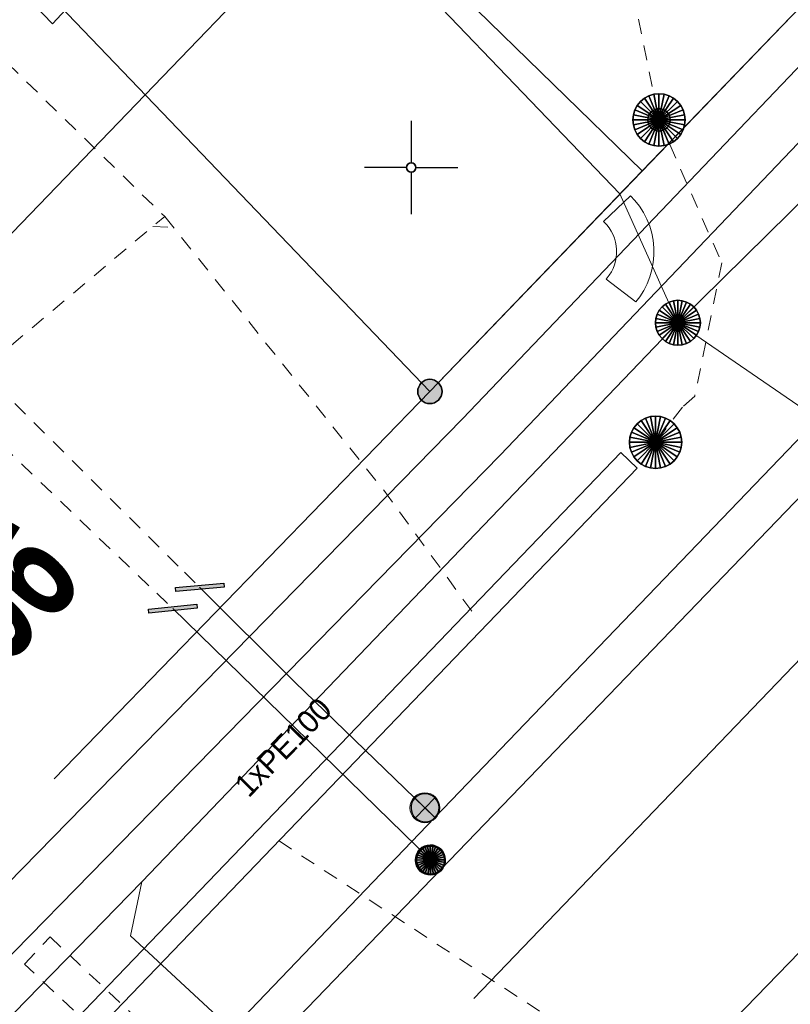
# Model space of a CAD drawing. Header units: metres. Extents: x 2695560 to 2696939, y 1260529 to 1262050.
# Tile 10 of 256: x 2695746 to 2695756, y 1260864 to 1260877. Entities that reach past the tile are written whole.
import ezdxf

# ---------------------------------------------------------------- set-up
doc = ezdxf.new("R2010")
doc.units = ezdxf.units.M
doc.linetypes.add('AUSGEZOGEN', pattern=[0])
doc.linetypes.add('VERDECKT2_S2', pattern=[0.36, 0.2, -0.16])
for name, color, linetype in [('XR$1$AV_Grenzpunkte', 7, 'AUSGEZOGEN'), ('XR$1$AV_Grundstück-Nr.', 7, 'AUSGEZOGEN'), ('XR$1$AV_Koordinatennetzpunkte', 7, 'AUSGEZOGEN'), ('XR$1$AV_Linien (BB)', 7, 'AUSGEZOGEN'), ('XR$1$GA_LK_Absperrarmatur', 32, 'AUSGEZOGEN'), ('XR$1$GA_LK_Rohrleitungsteil', 32, 'AUSGEZOGEN'), ('XR$1$Liegenschaftsgrenzen', 7, 'AUSGEZOGEN'), ('XR$1$PFAV', 255, 'AUSGEZOGEN'), ('XR$1$PFGA', 255, 'AUSGEZOGEN'), ('XR$1$PFWA', 255, 'AUSGEZOGEN'), ('XR$1$RP_Abstandslinie', 7, 'AUSGEZOGEN'), ('XR$1$WA_LK_Absperrarmatur', 171, 'AUSGEZOGEN'), ('XR$1$WA_LK_Rohrleitungsteil', 171, 'AUSGEZOGEN')]:
    doc.layers.add(name, color=color, linetype=linetype)
for name, color, linetype, lineweight in [('XR$2$ABW-Linie-R-ungenau', 4, 'VERDECKT2_S2', 18), ('XR$2$ABW-LinieFlaeche-R-genau', 4, 'AUSGEZOGEN', 18), ('XR$2$ABW-Punkt', 6, 'AUSGEZOGEN', 18), ('XR$2$ELE-Flaeche-oberirdisch', 1, 'AUSGEZOGEN', 18), ('XR$2$ELE-LinieFlaeche-genau', 1, 'AUSGEZOGEN', 18), ('XR$2$ELE-LinieFlaeche-ungenau', 1, 'VERDECKT2_S2', 18), ('XR$2$GAS-Linie-genau', 12, 'AUSGEZOGEN', 18), ('XR$2$GAS-Linie-ungenau', 12, 'VERDECKT2_S2', 18), ('XR$2$GAS-Punkt', 12, 'AUSGEZOGEN', 18), ('XR$2$KOM-Linie-U-genau', 91, 'AUSGEZOGEN', 18), ('XR$2$KOM-Punkt-U', 91, 'AUSGEZOGEN', 18), ('XR$2$WAS-Linie-genau', 5, 'AUSGEZOGEN', 18), ('XR$2$WAS-Linie-ungenau', 5, 'VERDECKT2_S2', 18), ('XR$2$WAS-Punkt', 5, 'AUSGEZOGEN', 18), ('XR$2$WEI-Text', 59, 'AUSGEZOGEN', 18)]:
    doc.layers.add(name, color=color, linetype=linetype, lineweight=lineweight)
doc.styles.add('ARIAL', font='arial.ttf')
doc.styles.add('TXT', font='txt')

# ---------------------------------------------------------------- blocks, each defined once
blk = doc.blocks.new('COMPLEXOBJECT_455')
at = {"layer": 'XR$1$AV_Linien (BB)', "color": 7, "linetype": 'AUSGEZOGEN', "transparency": 33554687}
blk.add_line((5756.98, 10878.99), (5753.09, 10874.954), dxfattribs=at)
blk.add_arc((5753.381, 10882.46), 4.999, 316.0518, 44.2775, dxfattribs=at)
blk = doc.blocks.new('COMPLEXOBJECT_1385')
at = {"layer": 'XR$1$Liegenschaftsgrenzen', "color": 7, "linetype": 'AUSGEZOGEN', "transparency": 33554687}
blk.add_line((5756.98, 10878.99), (5750.249, 10872.007), dxfattribs=at)
blk = doc.blocks.new('BAV15')
at = {"layer": 'XR$1$PFAV', "transparency": 33554687}
blk.add_hatch(color=7, dxfattribs=at).paths.add_polyline_path([(0.5, 0), (0.49, 0.101), (0.459, 0.197), (0.41, 0.286), (0.344, 0.362), (0.264, 0.424), (0.174, 0.469), (0.076, 0.494), (-0.025, 0.499), (-0.125, 0.484), (-0.22, 0.449), (-0.306, 0.395), (-0.379, 0.326), (-0.437, 0.243), (-0.477, 0.15), (-0.497, 0.051), (-0.497, -0.051), (-0.477, -0.15), (-0.437, -0.243), (-0.379, -0.326), (-0.306, -0.395), (-0.22, -0.449), (-0.125, -0.484), (-0.025, -0.499), (0.076, -0.494), (0.174, -0.469), (0.264, -0.424), (0.344, -0.362), (0.41, -0.286), (0.459, -0.197), (0.49, -0.101)])
at = {"color": 7, "transparency": 33554687}
for start, end in [(90, 270), (270, 90)]:
    blk.add_arc((0, 0), 0.5, start, end, dxfattribs=at)
at = {"layer": 'XR$1$PFAV', "transparency": 33554687}
blk.add_circle((0, 0), 0.5, dxfattribs=at)
blk = doc.blocks.new('BAV2041')
at = {"color": 7, "transparency": 33554687}
for p, q in [((0, 0.5), (0, 0.05)), ((-0.05, 0), (-0.5, 0)), ((0.05, 0), (0.5, 0)), ((0, -0.05), (0, -0.5))]:
    blk.add_line(p, q, dxfattribs=at)
blk.add_circle((0, 0), 0.05, dxfattribs=at)
for start, end in [(90, 270), (270, 90)]:
    blk.add_arc((0, 0), 0.05, start, end, dxfattribs=at)
blk = doc.blocks.new('COMPLEXOBJECT_1438')
at = {"layer": 'XR$1$RP_Abstandslinie', "color": 7, "linetype": 'AUSGEZOGEN', "transparency": 33554687}
blk.add_lwpolyline([(5740.169, 10869.471), (5754.48, 10884.31), (5736.38, 10902.74)], dxfattribs=at)
blk = doc.blocks.new('BWA2013')
at = {"true_color": 0x000000, "transparency": 33554687}
blk.add_hatch(color=18, dxfattribs=at).paths.add_polyline_path([(-0.291, -0.409), (0.352, 0.357), (0.291, 0.409), (-0.352, -0.357)])
at = {"transparency": 33554687}
blk.add_lwpolyline([(-0.291, -0.409), (-0.352, -0.357), (0.291, 0.409), (0.352, 0.357), (-0.291, -0.409)], close=True, dxfattribs=at)
blk = doc.blocks.new('BWA965')
at = {"layer": 'XR$1$PFWA', "transparency": 33554687}
blk.add_hatch(color=7, dxfattribs=at).paths.add_polyline_path([(0, 0.5), (-0.051, 0.497), (-0.101, 0.49), (-0.15, 0.477), (-0.197, 0.459), (-0.243, 0.437), (-0.286, 0.41), (-0.326, 0.379), (-0.362, 0.344), (-0.395, 0.306), (-0.424, 0.264), (-0.449, 0.22), (-0.469, 0.174), (-0.484, 0.125), (-0.494, 0.076), (-0.499, 0.025), (-0.499, -0.025), (-0.494, -0.076), (-0.484, -0.125), (-0.469, -0.174), (-0.449, -0.22), (-0.424, -0.264), (-0.395, -0.306), (-0.362, -0.344), (-0.326, -0.379), (-0.286, -0.41), (-0.243, -0.437), (-0.197, -0.459), (-0.15, -0.477), (-0.101, -0.49), (-0.051, -0.497), (0, -0.5), (0.051, -0.497), (0.101, -0.49), (0.15, -0.477), (0.197, -0.459), (0.243, -0.437), (0.286, -0.41), (0.326, -0.379), (0.362, -0.344), (0.395, -0.306), (0.424, -0.264), (0.449, -0.22), (0.469, -0.174), (0.484, -0.125), (0.494, -0.076), (0.499, -0.025), (0.499, 0.025), (0.494, 0.076), (0.484, 0.125), (0.469, 0.174), (0.449, 0.22), (0.424, 0.264), (0.395, 0.306), (0.362, 0.344), (0.326, 0.379), (0.286, 0.41), (0.243, 0.437), (0.197, 0.459), (0.15, 0.477), (0.101, 0.49), (0.051, 0.497)])
at = {"transparency": 33554687}
blk.add_line((0, 0.5), (0, -0.5), dxfattribs=at)
for start, end in [(90, 270), (270, 90)]:
    blk.add_arc((0, 0), 0.5, start, end, dxfattribs=at)
blk = doc.blocks.new('BGA2013')
at = {"transparency": 33554687}
blk.add_hatch(color=36, dxfattribs=at).paths.add_polyline_path([(-0.291, -0.409), (0.352, 0.357), (0.291, 0.409), (-0.352, -0.357)])
at = {"color": 32, "transparency": 33554687}
blk.add_lwpolyline([(-0.291, -0.409), (-0.352, -0.357), (0.291, 0.409), (0.352, 0.357), (-0.291, -0.409)], close=True, dxfattribs=at)
blk = doc.blocks.new('BGA965')
at = {"layer": 'XR$1$PFGA', "transparency": 33554687}
blk.add_hatch(color=7, dxfattribs=at).paths.add_polyline_path([(0.5, 0), (0.49, 0.101), (0.459, 0.197), (0.41, 0.286), (0.344, 0.362), (0.264, 0.424), (0.174, 0.469), (0.076, 0.494), (-0.025, 0.499), (-0.125, 0.484), (-0.22, 0.449), (-0.306, 0.395), (-0.379, 0.326), (-0.437, 0.243), (-0.477, 0.15), (-0.497, 0.051), (-0.497, -0.051), (-0.477, -0.15), (-0.437, -0.243), (-0.379, -0.326), (-0.306, -0.395), (-0.22, -0.449), (-0.125, -0.484), (-0.025, -0.499), (0.076, -0.494), (0.174, -0.469), (0.264, -0.424), (0.344, -0.362), (0.41, -0.286), (0.459, -0.197), (0.49, -0.101)])
at = {"color": 32, "transparency": 33554687}
blk.add_line((0, 0.5), (0, -0.5), dxfattribs=at)
for start, end in [(90, 270), (270, 90)]:
    blk.add_arc((0, 0), 0.5, start, end, dxfattribs=at)
at = {"layer": 'XR$1$PFGA', "transparency": 33554687}
blk.add_circle((0, 0), 0.5, dxfattribs=at)
blk = doc.blocks.new('KOM-SCHACHT_RUND-U')
at = {"layer": 'XR$2$KOM-Punkt-U', "linetype": 'AUSGEZOGEN', "lineweight": 25, "transparency": 33554687}
for points in [[(-115, 277, 2500), (0, 0, 2500), (-167, 249, 2500)], [(-115, 277), (0, 0), (-167, 249)], [(-115, 277, 2500), (-115, 277), (-167, 249), (-167, 249, 2500)], [(-59, 294, 2500), (0, 0, 2500), (-115, 277, 2500)], [(-59, 294), (0, 0), (-115, 277)], [(-59, 294, 2500), (-59, 294), (-115, 277), (-115, 277, 2500)], [(0, 300, 2500), (0, 0, 2500), (-59, 294, 2500)], [(0, 300), (0, 0), (-59, 294)], [(0, 300, 2500), (0, 300), (-59, 294), (-59, 294, 2500)], [(59, 294, 2500), (0, 0, 2500), (0, 300, 2500)], [(59, 294), (0, 0), (0, 300)], [(59, 294, 2500), (59, 294), (0, 300), (0, 300, 2500)], [(115, 277, 2500), (0, 0, 2500), (59, 294, 2500)], [(115, 277), (0, 0), (59, 294)], [(167, 249, 2500), (0, 0, 2500), (115, 277, 2500)], [(167, 249), (0, 0), (115, 277)], [(115, 277, 2500), (115, 277), (59, 294), (59, 294, 2500)], [(167, 249, 2500), (167, 249), (115, 277), (115, 277, 2500)], [(-249, 167, 2500), (0, 0, 2500), (-277, 115, 2500)], [(-249, 167), (0, 0), (-277, 115)], [(-249, 167, 2500), (-249, 167), (-277, 115), (-277, 115, 2500)], [(-212, 212, 2500), (0, 0, 2500), (-249, 167, 2500)], [(-212, 212), (0, 0), (-249, 167)], [(-212, 212, 2500), (-212, 212), (-249, 167), (-249, 167, 2500)], [(-167, 249, 2500), (0, 0, 2500), (-212, 212, 2500)], [(-167, 249), (0, 0), (-212, 212)], [(-167, 249, 2500), (-167, 249), (-212, 212), (-212, 212, 2500)], [(212, 212, 2500), (0, 0, 2500), (167, 249, 2500)], [(212, 212), (0, 0), (167, 249)], [(249, 167, 2500), (0, 0, 2500), (212, 212, 2500)], [(249, 167), (0, 0), (212, 212)], [(277, 115, 2500), (0, 0, 2500), (249, 167, 2500)], [(277, 115), (0, 0), (249, 167)], [(212, 212, 2500), (212, 212), (167, 249), (167, 249, 2500)], [(249, 167, 2500), (249, 167), (212, 212), (212, 212, 2500)], [(277, 115, 2500), (277, 115), (249, 167), (249, 167, 2500)], [(-294, 59, 2500), (0, 0, 2500), (-300, 0, 2500)], [(-294, 59), (0, 0), (-300, 0)], [(-294, 59, 2500), (-294, 59), (-300, 0), (-300, 0, 2500)], [(-300, 0, 2500), (0, 0, 2500), (-294, -59, 2500)], [(-300, 0), (0, 0), (-294, -59)], [(-277, 115, 2500), (0, 0, 2500), (-294, 59, 2500)], [(-277, 115), (0, 0), (-294, 59)], [(-277, 115, 2500), (-277, 115), (-294, 59), (-294, 59, 2500)], [(-294, -59, 2500), (0, 0, 2500), (-277, -115, 2500)], [(-294, -59), (0, 0), (-277, -115)], [(-277, -115, 2500), (0, 0, 2500), (-249, -167, 2500)], [(-277, -115), (0, 0), (-249, -167)], [(-249, -167, 2500), (0, 0, 2500), (-212, -212, 2500)], [(-249, -167), (0, 0), (-212, -212)], [(-212, -212, 2500), (0, 0, 2500), (-167, -249, 2500)], [(-212, -212), (0, 0), (-167, -249)], [(-167, -249, 2500), (0, 0, 2500), (-115, -277, 2500)], [(-167, -249), (0, 0), (-115, -277)], [(-115, -277, 2500), (0, 0, 2500), (-59, -294, 2500)], [(-115, -277), (0, 0), (-59, -294)], [(-59, -294, 2500), (0, 0, 2500), (0, -300, 2500)], [(-59, -294), (0, 0), (0, -300)], [(294, 59, 2500), (0, 0, 2500), (277, 115, 2500)], [(294, 59), (0, 0), (277, 115)], [(300, 0, 2500), (0, 0, 2500), (294, 59, 2500)], [(300, 0), (0, 0), (294, 59)], [(0, -300, 2500), (0, 0, 2500), (59, -294, 2500)], [(59, -294, 2500), (0, 0, 2500), (115, -277, 2500)], [(115, -277, 2500), (0, 0, 2500), (167, -249, 2500)], [(167, -249, 2500), (0, 0, 2500), (212, -212, 2500)], [(212, -212, 2500), (0, 0, 2500), (249, -167, 2500)], [(249, -167, 2500), (0, 0, 2500), (277, -115, 2500)], [(277, -115, 2500), (0, 0, 2500), (294, -59, 2500)], [(294, -59, 2500), (0, 0, 2500), (300, 0, 2500)], [(0, -300), (0, 0), (59, -294)], [(59, -294), (0, 0), (115, -277)], [(115, -277), (0, 0), (167, -249)], [(167, -249), (0, 0), (212, -212)], [(212, -212), (0, 0), (249, -167)], [(249, -167), (0, 0), (277, -115)], [(277, -115), (0, 0), (294, -59)], [(294, -59), (0, 0), (300, 0)], [(294, 59, 2500), (294, 59), (277, 115), (277, 115, 2500)], [(300, 0, 2500), (300, 0), (294, 59), (294, 59, 2500)], [(-300, 0, 2500), (-300, 0), (-294, -59), (-294, -59, 2500)], [(-294, -59, 2500), (-294, -59), (-277, -115), (-277, -115, 2500)], [(-277, -115, 2500), (-277, -115), (-249, -167), (-249, -167, 2500)], [(249, -167, 2500), (249, -167), (277, -115), (277, -115, 2500)], [(277, -115, 2500), (277, -115), (294, -59), (294, -59, 2500)], [(294, -59, 2500), (294, -59), (300, 0), (300, 0, 2500)], [(-249, -167, 2500), (-249, -167), (-212, -212), (-212, -212, 2500)], [(-212, -212, 2500), (-212, -212), (-167, -249), (-167, -249, 2500)], [(-167, -249, 2500), (-167, -249), (-115, -277), (-115, -277, 2500)], [(115, -277, 2500), (115, -277), (167, -249), (167, -249, 2500)], [(167, -249, 2500), (167, -249), (212, -212), (212, -212, 2500)], [(212, -212, 2500), (212, -212), (249, -167), (249, -167, 2500)], [(-115, -277, 2500), (-115, -277), (-59, -294), (-59, -294, 2500)], [(-59, -294, 2500), (-59, -294), (0, -300), (0, -300, 2500)], [(0, -300, 2500), (0, -300), (59, -294), (59, -294, 2500)], [(59, -294, 2500), (59, -294), (115, -277), (115, -277, 2500)]]:
    blk.add_3dface(points, dxfattribs=at)
blk = doc.blocks.new('GAS-ABSPERRORGAN')
at = {"layer": 'XR$2$GAS-Punkt', "linetype": 'AUSGEZOGEN', "lineweight": 25, "transparency": 33554687}
blk.add_line((0, 200, 2500), (0, -200, 2500), dxfattribs=at)
for points in [[(-141, 141, 2500), (0, 0, 2500), (-166, 111, 2500)], [(-141, 141), (0, 0), (-166, 111)], [(-141, 141, 2500), (-141, 141), (-166, 111), (-166, 111, 2500)], [(-111, 166, 2500), (0, 0, 2500), (-141, 141, 2500)], [(-111, 166), (0, 0), (-141, 141)], [(-111, 166, 2500), (-111, 166), (-141, 141), (-141, 141, 2500)], [(-77, 185, 2500), (0, 0, 2500), (-111, 166, 2500)], [(-77, 185), (0, 0), (-111, 166)], [(-77, 185, 2500), (-77, 185), (-111, 166), (-111, 166, 2500)], [(-39, 196, 2500), (0, 0, 2500), (-77, 185, 2500)], [(-39, 196), (0, 0), (-77, 185)], [(-39, 196, 2500), (-39, 196), (-77, 185), (-77, 185, 2500)], [(0, 200, 2500), (0, 0, 2500), (-39, 196, 2500)], [(0, 200), (0, 0), (-39, 196)], [(0, 200, 2500), (0, 200), (-39, 196), (-39, 196, 2500)], [(39, 196, 2500), (0, 0, 2500), (0, 200, 2500)], [(39, 196), (0, 0), (0, 200)], [(39, 196, 2500), (39, 196), (0, 200), (0, 200, 2500)], [(77, 185, 2500), (0, 0, 2500), (39, 196, 2500)], [(77, 185), (0, 0), (39, 196)], [(111, 166, 2500), (0, 0, 2500), (77, 185, 2500)], [(111, 166), (0, 0), (77, 185)], [(141, 141, 2500), (0, 0, 2500), (111, 166, 2500)], [(141, 141), (0, 0), (111, 166)], [(166, 111, 2500), (0, 0, 2500), (141, 141, 2500)], [(166, 111), (0, 0), (141, 141)], [(77, 185, 2500), (77, 185), (39, 196), (39, 196, 2500)], [(111, 166, 2500), (111, 166), (77, 185), (77, 185, 2500)], [(141, 141, 2500), (141, 141), (111, 166), (111, 166, 2500)], [(166, 111, 2500), (166, 111), (141, 141), (141, 141, 2500)], [(-196, 39, 2500), (0, 0, 2500), (-200, 0, 2500)], [(-196, 39), (0, 0), (-200, 0)], [(-196, 39, 2500), (-196, 39), (-200, 0), (-200, 0, 2500)], [(-200, 0, 2500), (0, 0, 2500), (-196, -39, 2500)], [(-200, 0), (0, 0), (-196, -39)], [(-185, 77, 2500), (0, 0, 2500), (-196, 39, 2500)], [(-185, 77), (0, 0), (-196, 39)], [(-185, 77, 2500), (-185, 77), (-196, 39), (-196, 39, 2500)], [(-196, -39, 2500), (0, 0, 2500), (-185, -77, 2500)], [(-196, -39), (0, 0), (-185, -77)], [(-166, 111, 2500), (0, 0, 2500), (-185, 77, 2500)], [(-166, 111), (0, 0), (-185, 77)], [(-166, 111, 2500), (-166, 111), (-185, 77), (-185, 77, 2500)], [(-185, -77, 2500), (0, 0, 2500), (-166, -111, 2500)], [(-185, -77), (0, 0), (-166, -111)], [(-166, -111, 2500), (0, 0, 2500), (-141, -141, 2500)], [(-166, -111), (0, 0), (-141, -141)], [(-141, -141, 2500), (0, 0, 2500), (-111, -166, 2500)], [(-141, -141), (0, 0), (-111, -166)], [(-111, -166, 2500), (0, 0, 2500), (-77, -185, 2500)], [(-111, -166), (0, 0), (-77, -185)], [(-77, -185, 2500), (0, 0, 2500), (-39, -196, 2500)], [(-77, -185), (0, 0), (-39, -196)], [(-39, -196, 2500), (0, 0, 2500), (0, -200, 2500)], [(-39, -196), (0, 0), (0, -200)], [(185, 77, 2500), (0, 0, 2500), (166, 111, 2500)], [(185, 77), (0, 0), (166, 111)], [(196, 39, 2500), (0, 0, 2500), (185, 77, 2500)], [(196, 39), (0, 0), (185, 77)], [(200, 0, 2500), (0, 0, 2500), (196, 39, 2500)], [(200, 0), (0, 0), (196, 39)], [(0, -200, 2500), (0, 0, 2500), (39, -196, 2500)], [(39, -196, 2500), (0, 0, 2500), (77, -185, 2500)], [(77, -185, 2500), (0, 0, 2500), (111, -166, 2500)], [(111, -166, 2500), (0, 0, 2500), (141, -141, 2500)], [(141, -141, 2500), (0, 0, 2500), (166, -111, 2500)], [(166, -111, 2500), (0, 0, 2500), (185, -77, 2500)], [(185, -77, 2500), (0, 0, 2500), (196, -39, 2500)], [(196, -39, 2500), (0, 0, 2500), (200, 0, 2500)], [(0, -200), (0, 0), (39, -196)], [(39, -196), (0, 0), (77, -185)], [(77, -185), (0, 0), (111, -166)], [(111, -166), (0, 0), (141, -141)], [(141, -141), (0, 0), (166, -111)], [(166, -111), (0, 0), (185, -77)], [(185, -77), (0, 0), (196, -39)], [(196, -39), (0, 0), (200, 0)], [(185, 77, 2500), (185, 77), (166, 111), (166, 111, 2500)], [(196, 39, 2500), (196, 39), (185, 77), (185, 77, 2500)], [(200, 0, 2500), (200, 0), (196, 39), (196, 39, 2500)], [(-200, 0, 2500), (-200, 0), (-196, -39), (-196, -39, 2500)], [(-196, -39, 2500), (-196, -39), (-185, -77), (-185, -77, 2500)], [(-185, -77, 2500), (-185, -77), (-166, -111), (-166, -111, 2500)], [(-166, -111, 2500), (-166, -111), (-141, -141), (-141, -141, 2500)], [(141, -141, 2500), (141, -141), (166, -111), (166, -111, 2500)], [(166, -111, 2500), (166, -111), (185, -77), (185, -77, 2500)], [(185, -77, 2500), (185, -77), (196, -39), (196, -39, 2500)], [(196, -39, 2500), (196, -39), (200, 0), (200, 0, 2500)], [(-141, -141, 2500), (-141, -141), (-111, -166), (-111, -166, 2500)], [(-111, -166, 2500), (-111, -166), (-77, -185), (-77, -185, 2500)], [(-77, -185, 2500), (-77, -185), (-39, -196), (-39, -196, 2500)], [(-39, -196, 2500), (-39, -196), (0, -200), (0, -200, 2500)], [(0, -200, 2500), (0, -200), (39, -196), (39, -196, 2500)], [(39, -196, 2500), (39, -196), (77, -185), (77, -185, 2500)], [(77, -185, 2500), (77, -185), (111, -166), (111, -166, 2500)], [(111, -166, 2500), (111, -166), (141, -141), (141, -141, 2500)]]:
    blk.add_3dface(points, dxfattribs=at)
blk = doc.blocks.new('WAS-ABSPERRORGAN')
at = {"layer": 'XR$2$WAS-Punkt', "linetype": 'AUSGEZOGEN', "transparency": 33554687}
for p, q in [((0, 200, 2500), (0, -200, 2500)), ((0, 0), (0, 0))]:
    blk.add_line(p, q, dxfattribs=at)
blk.add_circle((0, 0, 502500), 200, dxfattribs=at)
blk = doc.blocks.new('ABW-KONTROLLSCHACHT')
at = {"layer": 'XR$2$ABW-Punkt', "linetype": 'AUSGEZOGEN', "lineweight": 25, "transparency": 33554687}
for points in [[(-194, 291, 2500), (0, 0, 2500), (-247, 247, 2500)], [(-194, 291), (0, 0), (-247, 247)], [(-194, 291, 2500), (-194, 291), (-247, 247), (-247, 247, 2500)], [(-134, 323, 2500), (0, 0, 2500), (-194, 291, 2500)], [(-134, 323), (0, 0), (-194, 291)], [(-134, 323, 2500), (-134, 323), (-194, 291), (-194, 291, 2500)], [(-68, 343, 2500), (0, 0, 2500), (-134, 323, 2500)], [(-68, 343), (0, 0), (-134, 323)], [(-68, 343, 2500), (-68, 343), (-134, 323), (-134, 323, 2500)], [(0, 350, 2500), (0, 0, 2500), (-68, 343, 2500)], [(0, 350), (0, 0), (-68, 343)], [(0, 350, 2500), (0, 350), (-68, 343), (-68, 343, 2500)], [(68, 343, 2500), (0, 0, 2500), (0, 350, 2500)], [(68, 343), (0, 0), (0, 350)], [(68, 343, 2500), (68, 343), (0, 350), (0, 350, 2500)], [(134, 323, 2500), (0, 0, 2500), (68, 343, 2500)], [(134, 323), (0, 0), (68, 343)], [(194, 291, 2500), (0, 0, 2500), (134, 323, 2500)], [(194, 291), (0, 0), (134, 323)], [(247, 247, 2500), (0, 0, 2500), (194, 291, 2500)], [(247, 247), (0, 0), (194, 291)], [(134, 323, 2500), (134, 323), (68, 343), (68, 343, 2500)], [(194, 291, 2500), (194, 291), (134, 323), (134, 323, 2500)], [(247, 247, 2500), (247, 247), (194, 291), (194, 291, 2500)], [(-323, 134, 2500), (0, 0, 2500), (-343, 68, 2500)], [(-323, 134), (0, 0), (-343, 68)], [(-323, 134, 2500), (-323, 134), (-343, 68), (-343, 68, 2500)], [(-291, 194, 2500), (0, 0, 2500), (-323, 134, 2500)], [(-291, 194), (0, 0), (-323, 134)], [(-291, 194, 2500), (-291, 194), (-323, 134), (-323, 134, 2500)], [(-247, 247, 2500), (0, 0, 2500), (-291, 194, 2500)], [(-247, 247), (0, 0), (-291, 194)], [(-247, 247, 2500), (-247, 247), (-291, 194), (-291, 194, 2500)], [(291, 194, 2500), (0, 0, 2500), (247, 247, 2500)], [(291, 194), (0, 0), (247, 247)], [(323, 134, 2500), (0, 0, 2500), (291, 194, 2500)], [(323, 134), (0, 0), (291, 194)], [(343, 68, 2500), (0, 0, 2500), (323, 134, 2500)], [(343, 68), (0, 0), (323, 134)], [(291, 194, 2500), (291, 194), (247, 247), (247, 247, 2500)], [(323, 134, 2500), (323, 134), (291, 194), (291, 194, 2500)], [(343, 68, 2500), (343, 68), (323, 134), (323, 134, 2500)], [(-343, 68, 2500), (0, 0, 2500), (-350, 0, 2500)], [(-343, 68), (0, 0), (-350, 0)], [(-343, 68, 2500), (-343, 68), (-350, 0), (-350, 0, 2500)], [(-350, 0, 2500), (0, 0, 2500), (-343, -68, 2500)], [(-350, 0), (0, 0), (-343, -68)], [(-343, -68, 2500), (0, 0, 2500), (-323, -134, 2500)], [(-343, -68), (0, 0), (-323, -134)], [(-323, -134, 2500), (0, 0, 2500), (-291, -194, 2500)], [(-323, -134), (0, 0), (-291, -194)], [(-291, -194, 2500), (0, 0, 2500), (-247, -247, 2500)], [(-291, -194), (0, 0), (-247, -247)], [(-247, -247, 2500), (0, 0, 2500), (-194, -291, 2500)], [(-247, -247), (0, 0), (-194, -291)], [(-194, -291, 2500), (0, 0, 2500), (-134, -323, 2500)], [(-194, -291), (0, 0), (-134, -323)], [(-134, -323, 2500), (0, 0, 2500), (-68, -343, 2500)], [(-134, -323), (0, 0), (-68, -343)], [(-68, -343, 2500), (0, 0, 2500), (0, -350, 2500)], [(-68, -343), (0, 0), (0, -350)], [(350, 0, 2500), (0, 0, 2500), (343, 68, 2500)], [(350, 0), (0, 0), (343, 68)], [(0, -350, 2500), (0, 0, 2500), (68, -343, 2500)], [(68, -343, 2500), (0, 0, 2500), (134, -323, 2500)], [(134, -323, 2500), (0, 0, 2500), (194, -291, 2500)], [(194, -291, 2500), (0, 0, 2500), (247, -247, 2500)], [(247, -247, 2500), (0, 0, 2500), (291, -194, 2500)], [(291, -194, 2500), (0, 0, 2500), (323, -134, 2500)], [(323, -134, 2500), (0, 0, 2500), (343, -68, 2500)], [(343, -68, 2500), (0, 0, 2500), (350, 0, 2500)], [(0, -350), (0, 0), (68, -343)], [(68, -343), (0, 0), (134, -323)], [(134, -323), (0, 0), (194, -291)], [(194, -291), (0, 0), (247, -247)], [(247, -247), (0, 0), (291, -194)], [(291, -194), (0, 0), (323, -134)], [(323, -134), (0, 0), (343, -68)], [(343, -68), (0, 0), (350, 0)], [(350, 0, 2500), (350, 0), (343, 68), (343, 68, 2500)], [(-350, 0, 2500), (-350, 0), (-343, -68), (-343, -68, 2500)], [(-343, -68, 2500), (-343, -68), (-323, -134), (-323, -134, 2500)], [(323, -134, 2500), (323, -134), (343, -68), (343, -68, 2500)], [(343, -68, 2500), (343, -68), (350, 0), (350, 0, 2500)], [(-323, -134, 2500), (-323, -134), (-291, -194), (-291, -194, 2500)], [(-291, -194, 2500), (-291, -194), (-247, -247), (-247, -247, 2500)], [(-247, -247, 2500), (-247, -247), (-194, -291), (-194, -291, 2500)], [(194, -291, 2500), (194, -291), (247, -247), (247, -247, 2500)], [(247, -247, 2500), (247, -247), (291, -194), (291, -194, 2500)], [(291, -194, 2500), (291, -194), (323, -134), (323, -134, 2500)], [(-194, -291, 2500), (-194, -291), (-134, -323), (-134, -323, 2500)], [(-134, -323, 2500), (-134, -323), (-68, -343), (-68, -343, 2500)], [(-68, -343, 2500), (-68, -343), (0, -350), (0, -350, 2500)], [(0, -350, 2500), (0, -350), (68, -343), (68, -343, 2500)], [(68, -343, 2500), (68, -343), (134, -323), (134, -323, 2500)], [(134, -323, 2500), (134, -323), (194, -291), (194, -291, 2500)]]:
    blk.add_3dface(points, dxfattribs=at)
blk = doc.blocks.new('ABW-SCHLAMMSAMMLER_RUND')
at = {"layer": 'XR$2$ABW-Punkt', "linetype": 'AUSGEZOGEN', "lineweight": 13, "transparency": 33554687}
for p, q in [((-70, 75, 2500), (70, 75, 2500)), ((-70, -75, 2500), (70, -75, 2500))]:
    blk.add_line(p, q, dxfattribs=at)
blk.add_polyline3d([(90, 0, 2500), (0, 0, 2500), (-90, 0, 2500)], dxfattribs=at)
at = {"layer": 'XR$2$ABW-Punkt', "linetype": 'AUSGEZOGEN', "lineweight": 25, "transparency": 33554687}
for points in [[(-57, 139, 2500), (0, 0, 2500), (-83, 125, 2500)], [(-57, 139), (0, 0), (-83, 125)], [(-57, 139, 2500), (-57, 139), (-83, 125), (-83, 125, 2500)], [(-29, 147, 2500), (0, 0, 2500), (-57, 139, 2500)], [(-29, 147), (0, 0), (-57, 139)], [(-29, 147, 2500), (-29, 147), (-57, 139), (-57, 139, 2500)], [(0, 150, 2500), (0, 0, 2500), (-29, 147, 2500)], [(0, 150), (0, 0), (-29, 147)], [(0, 150, 2500), (0, 150), (-29, 147), (-29, 147, 2500)], [(29, 147, 2500), (0, 0, 2500), (0, 150, 2500)], [(29, 147), (0, 0), (0, 150)], [(29, 147, 2500), (29, 147), (0, 150), (0, 150, 2500)], [(57, 139, 2500), (0, 0, 2500), (29, 147, 2500)], [(57, 139), (0, 0), (29, 147)], [(83, 125, 2500), (0, 0, 2500), (57, 139, 2500)], [(83, 125), (0, 0), (57, 139)], [(57, 139, 2500), (57, 139), (29, 147), (29, 147, 2500)], [(83, 125, 2500), (83, 125), (57, 139), (57, 139, 2500)], [(-147, 29, 2500), (0, 0, 2500), (-150, 0, 2500)], [(-147, 29), (0, 0), (-150, 0)], [(-147, 29, 2500), (-147, 29), (-150, 0), (-150, 0, 2500)], [(-150, 0, 2500), (0, 0, 2500), (-147, -29, 2500)], [(-150, 0), (0, 0), (-147, -29)], [(-139, 57, 2500), (0, 0, 2500), (-147, 29, 2500)], [(-139, 57), (0, 0), (-147, 29)], [(-139, 57, 2500), (-139, 57), (-147, 29), (-147, 29, 2500)], [(-147, -29, 2500), (0, 0, 2500), (-139, -57, 2500)], [(-147, -29), (0, 0), (-139, -57)], [(-125, 83, 2500), (0, 0, 2500), (-139, 57, 2500)], [(-125, 83), (0, 0), (-139, 57)], [(-125, 83, 2500), (-125, 83), (-139, 57), (-139, 57, 2500)], [(-139, -57, 2500), (0, 0, 2500), (-125, -83, 2500)], [(-139, -57), (0, 0), (-125, -83)], [(-106, 106, 2500), (0, 0, 2500), (-125, 83, 2500)], [(-106, 106), (0, 0), (-125, 83)], [(-106, 106, 2500), (-106, 106), (-125, 83), (-125, 83, 2500)], [(-125, -83, 2500), (0, 0, 2500), (-106, -106, 2500)], [(-125, -83), (0, 0), (-106, -106)], [(-83, 125, 2500), (0, 0, 2500), (-106, 106, 2500)], [(-83, 125), (0, 0), (-106, 106)], [(-83, 125, 2500), (-83, 125), (-106, 106), (-106, 106, 2500)], [(-106, -106, 2500), (0, 0, 2500), (-83, -125, 2500)], [(-106, -106), (0, 0), (-83, -125)], [(-83, -125, 2500), (0, 0, 2500), (-57, -139, 2500)], [(-83, -125), (0, 0), (-57, -139)], [(-57, -139, 2500), (0, 0, 2500), (-29, -147, 2500)], [(-57, -139), (0, 0), (-29, -147)], [(-29, -147, 2500), (0, 0, 2500), (0, -150, 2500)], [(-29, -147), (0, 0), (0, -150)], [(106, 106, 2500), (0, 0, 2500), (83, 125, 2500)], [(106, 106), (0, 0), (83, 125)], [(125, 83, 2500), (0, 0, 2500), (106, 106, 2500)], [(125, 83), (0, 0), (106, 106)], [(139, 57, 2500), (0, 0, 2500), (125, 83, 2500)], [(139, 57), (0, 0), (125, 83)], [(147, 29, 2500), (0, 0, 2500), (139, 57, 2500)], [(147, 29), (0, 0), (139, 57)], [(150, 0, 2500), (0, 0, 2500), (147, 29, 2500)], [(150, 0), (0, 0), (147, 29)], [(0, -150, 2500), (0, 0, 2500), (29, -147, 2500)], [(29, -147, 2500), (0, 0, 2500), (57, -139, 2500)], [(57, -139, 2500), (0, 0, 2500), (83, -125, 2500)], [(83, -125, 2500), (0, 0, 2500), (106, -106, 2500)], [(106, -106, 2500), (0, 0, 2500), (125, -83, 2500)], [(125, -83, 2500), (0, 0, 2500), (139, -57, 2500)], [(139, -57, 2500), (0, 0, 2500), (147, -29, 2500)], [(147, -29, 2500), (0, 0, 2500), (150, 0, 2500)], [(0, -150), (0, 0), (29, -147)], [(29, -147), (0, 0), (57, -139)], [(57, -139), (0, 0), (83, -125)], [(83, -125), (0, 0), (106, -106)], [(106, -106), (0, 0), (125, -83)], [(125, -83), (0, 0), (139, -57)], [(139, -57), (0, 0), (147, -29)], [(147, -29), (0, 0), (150, 0)], [(106, 106, 2500), (106, 106), (83, 125), (83, 125, 2500)], [(125, 83, 2500), (125, 83), (106, 106), (106, 106, 2500)], [(139, 57, 2500), (139, 57), (125, 83), (125, 83, 2500)], [(147, 29, 2500), (147, 29), (139, 57), (139, 57, 2500)], [(150, 0, 2500), (150, 0), (147, 29), (147, 29, 2500)], [(-150, 0, 2500), (-150, 0), (-147, -29), (-147, -29, 2500)], [(-147, -29, 2500), (-147, -29), (-139, -57), (-139, -57, 2500)], [(-139, -57, 2500), (-139, -57), (-125, -83), (-125, -83, 2500)], [(-125, -83, 2500), (-125, -83), (-106, -106), (-106, -106, 2500)], [(-106, -106, 2500), (-106, -106), (-83, -125), (-83, -125, 2500)], [(-83, -125, 2500), (-83, -125), (-57, -139), (-57, -139, 2500)], [(57, -139, 2500), (57, -139), (83, -125), (83, -125, 2500)], [(83, -125, 2500), (83, -125), (106, -106), (106, -106, 2500)], [(106, -106, 2500), (106, -106), (125, -83), (125, -83, 2500)], [(125, -83, 2500), (125, -83), (139, -57), (139, -57, 2500)], [(139, -57, 2500), (139, -57), (147, -29), (147, -29, 2500)], [(147, -29, 2500), (147, -29), (150, 0), (150, 0, 2500)], [(-57, -139, 2500), (-57, -139), (-29, -147), (-29, -147, 2500)], [(-29, -147, 2500), (-29, -147), (0, -150), (0, -150, 2500)], [(0, -150, 2500), (0, -150), (29, -147), (29, -147, 2500)], [(29, -147, 2500), (29, -147), (57, -139), (57, -139, 2500)]]:
    blk.add_3dface(points, dxfattribs=at)
blk = doc.blocks.new('ABW-DECKEL')
at = {"layer": 'XR$2$ABW-Punkt', "linetype": 'AUSGEZOGEN', "lineweight": 25, "transparency": 33554687}
for points in [[(-194, 291, 2500), (0, 0, 2500), (-247, 247, 2500)], [(-194, 291), (0, 0), (-247, 247)], [(-194, 291, 2500), (-194, 291), (-247, 247), (-247, 247, 2500)], [(-134, 323, 2500), (0, 0, 2500), (-194, 291, 2500)], [(-134, 323), (0, 0), (-194, 291)], [(-134, 323, 2500), (-134, 323), (-194, 291), (-194, 291, 2500)], [(-68, 343, 2500), (0, 0, 2500), (-134, 323, 2500)], [(-68, 343), (0, 0), (-134, 323)], [(-68, 343, 2500), (-68, 343), (-134, 323), (-134, 323, 2500)], [(0, 350, 2500), (0, 0, 2500), (-68, 343, 2500)], [(0, 350), (0, 0), (-68, 343)], [(0, 350, 2500), (0, 350), (-68, 343), (-68, 343, 2500)], [(68, 343, 2500), (0, 0, 2500), (0, 350, 2500)], [(68, 343), (0, 0), (0, 350)], [(68, 343, 2500), (68, 343), (0, 350), (0, 350, 2500)], [(134, 323, 2500), (0, 0, 2500), (68, 343, 2500)], [(134, 323), (0, 0), (68, 343)], [(194, 291, 2500), (0, 0, 2500), (134, 323, 2500)], [(194, 291), (0, 0), (134, 323)], [(247, 247, 2500), (0, 0, 2500), (194, 291, 2500)], [(247, 247), (0, 0), (194, 291)], [(134, 323, 2500), (134, 323), (68, 343), (68, 343, 2500)], [(194, 291, 2500), (194, 291), (134, 323), (134, 323, 2500)], [(247, 247, 2500), (247, 247), (194, 291), (194, 291, 2500)], [(-323, 134, 2500), (0, 0, 2500), (-343, 68, 2500)], [(-323, 134), (0, 0), (-343, 68)], [(-323, 134, 2500), (-323, 134), (-343, 68), (-343, 68, 2500)], [(-291, 194, 2500), (0, 0, 2500), (-323, 134, 2500)], [(-291, 194), (0, 0), (-323, 134)], [(-291, 194, 2500), (-291, 194), (-323, 134), (-323, 134, 2500)], [(-247, 247, 2500), (0, 0, 2500), (-291, 194, 2500)], [(-247, 247), (0, 0), (-291, 194)], [(-247, 247, 2500), (-247, 247), (-291, 194), (-291, 194, 2500)], [(291, 194, 2500), (0, 0, 2500), (247, 247, 2500)], [(291, 194), (0, 0), (247, 247)], [(323, 134, 2500), (0, 0, 2500), (291, 194, 2500)], [(323, 134), (0, 0), (291, 194)], [(343, 68, 2500), (0, 0, 2500), (323, 134, 2500)], [(343, 68), (0, 0), (323, 134)], [(291, 194, 2500), (291, 194), (247, 247), (247, 247, 2500)], [(323, 134, 2500), (323, 134), (291, 194), (291, 194, 2500)], [(343, 68, 2500), (343, 68), (323, 134), (323, 134, 2500)], [(-343, 68, 2500), (0, 0, 2500), (-350, 0, 2500)], [(-343, 68), (0, 0), (-350, 0)], [(-343, 68, 2500), (-343, 68), (-350, 0), (-350, 0, 2500)], [(-350, 0, 2500), (0, 0, 2500), (-343, -68, 2500)], [(-350, 0), (0, 0), (-343, -68)], [(-343, -68, 2500), (0, 0, 2500), (-323, -134, 2500)], [(-343, -68), (0, 0), (-323, -134)], [(-323, -134, 2500), (0, 0, 2500), (-291, -194, 2500)], [(-323, -134), (0, 0), (-291, -194)], [(-291, -194, 2500), (0, 0, 2500), (-247, -247, 2500)], [(-291, -194), (0, 0), (-247, -247)], [(-247, -247, 2500), (0, 0, 2500), (-194, -291, 2500)], [(-247, -247), (0, 0), (-194, -291)], [(-194, -291, 2500), (0, 0, 2500), (-134, -323, 2500)], [(-194, -291), (0, 0), (-134, -323)], [(-134, -323, 2500), (0, 0, 2500), (-68, -343, 2500)], [(-134, -323), (0, 0), (-68, -343)], [(-68, -343, 2500), (0, 0, 2500), (0, -350, 2500)], [(-68, -343), (0, 0), (0, -350)], [(350, 0, 2500), (0, 0, 2500), (343, 68, 2500)], [(350, 0), (0, 0), (343, 68)], [(0, -350, 2500), (0, 0, 2500), (68, -343, 2500)], [(68, -343, 2500), (0, 0, 2500), (134, -323, 2500)], [(134, -323, 2500), (0, 0, 2500), (194, -291, 2500)], [(194, -291, 2500), (0, 0, 2500), (247, -247, 2500)], [(247, -247, 2500), (0, 0, 2500), (291, -194, 2500)], [(291, -194, 2500), (0, 0, 2500), (323, -134, 2500)], [(323, -134, 2500), (0, 0, 2500), (343, -68, 2500)], [(343, -68, 2500), (0, 0, 2500), (350, 0, 2500)], [(0, -350), (0, 0), (68, -343)], [(68, -343), (0, 0), (134, -323)], [(134, -323), (0, 0), (194, -291)], [(194, -291), (0, 0), (247, -247)], [(247, -247), (0, 0), (291, -194)], [(291, -194), (0, 0), (323, -134)], [(323, -134), (0, 0), (343, -68)], [(343, -68), (0, 0), (350, 0)], [(350, 0, 2500), (350, 0), (343, 68), (343, 68, 2500)], [(-350, 0, 2500), (-350, 0), (-343, -68), (-343, -68, 2500)], [(-343, -68, 2500), (-343, -68), (-323, -134), (-323, -134, 2500)], [(323, -134, 2500), (323, -134), (343, -68), (343, -68, 2500)], [(343, -68, 2500), (343, -68), (350, 0), (350, 0, 2500)], [(-323, -134, 2500), (-323, -134), (-291, -194), (-291, -194, 2500)], [(-291, -194, 2500), (-291, -194), (-247, -247), (-247, -247, 2500)], [(-247, -247, 2500), (-247, -247), (-194, -291), (-194, -291, 2500)], [(194, -291, 2500), (194, -291), (247, -247), (247, -247, 2500)], [(247, -247, 2500), (247, -247), (291, -194), (291, -194, 2500)], [(291, -194, 2500), (291, -194), (323, -134), (323, -134, 2500)], [(-194, -291, 2500), (-194, -291), (-134, -323), (-134, -323, 2500)], [(-134, -323, 2500), (-134, -323), (-68, -343), (-68, -343, 2500)], [(-68, -343, 2500), (-68, -343), (0, -350), (0, -350, 2500)], [(0, -350, 2500), (0, -350), (68, -343), (68, -343, 2500)], [(68, -343, 2500), (68, -343), (134, -323), (134, -323, 2500)], [(134, -323, 2500), (134, -323), (194, -291), (194, -291, 2500)]]:
    blk.add_3dface(points, dxfattribs=at)

msp = doc.modelspace()

# ---------------------------------------------------------------- linework, layer by layer
at = {"layer": 'XR$1$AV_Linien (BB)', "color": 7, "linetype": 'AUSGEZOGEN', "transparency": 33554687}
msp.add_line((2695750.173, 1260878.547), (2695754.06, 1260874.764), dxfattribs=at)
for points in [[(2695767.99, 1260876.63), (2695764.188, 1260876.582), (2695751.807, 1260863.706)], [(2695754.06, 1260874.764), (2695751.219, 1260871.817), (2695746.194, 1260866.639)]]:
    msp.add_lwpolyline(points, dxfattribs=at)
at = {"layer": 'XR$1$Liegenschaftsgrenzen', "color": 7, "linetype": 'AUSGEZOGEN', "transparency": 33554687}
for p, q in [((2695737.14, 1260886.483), (2695751.219, 1260871.817)), ((2695751.219, 1260871.817), (2695746.194, 1260866.639))]:
    msp.add_line(p, q, dxfattribs=at)
msp.add_lwpolyline([(2695751.807, 1260863.706), (2695764.188, 1260876.582), (2695767.99, 1260876.63)], dxfattribs=at)
at = {"layer": 'XR$2$ABW-Linie-R-ungenau', "linetype": 'VERDECKT2_S2', "transparency": 33554687}
for p, q in [((2695747.513, 1260874.02), (2695747.792, 1260874.012)), ((2695750.602, 1260870.498), (2695751.822, 1260868.823)), ((2695754.495, 1260862.356), (2695749.146, 1260865.848))]:
    msp.add_line(p, q, dxfattribs=at)
for points in [[(2695752.978, 1260881.436), (2695753.152, 1260881.026), (2695754.283, 1260875.446)], [(2695742.991, 1260878.718), (2695747.673, 1260874.155), (2695750.602, 1260870.498)], [(2695754.283, 1260875.446), (2695755.122, 1260873.536), (2695754.761, 1260871.755), (2695754.596, 1260871.606), (2695754.237, 1260871.138)], [(2695738.632, 1260866.568), (2695742.366, 1260869.701), (2695745.625, 1260872.436), (2695747.673, 1260874.155)]]:
    msp.add_lwpolyline(points, dxfattribs=at)
at = {"layer": 'XR$2$ABW-LinieFlaeche-R-genau', "linetype": 'AUSGEZOGEN', "transparency": 33554687}
msp.add_lwpolyline([(2695753.989, 1260870.792), (2695728.161, 1260843.947), (2695727.945, 1260844.155), (2695753.773, 1260871), (2695753.989, 1260870.792)], close=True, dxfattribs=at)
at = {"layer": 'XR$2$ELE-Flaeche-oberirdisch', "transparency": 33554687}
for points in [[(2695759.533, 1260879.698), (2695751.654, 1260871.453), (2695739.686, 1260859.232)], [(2695740.186, 1260858.742), (2695752.158, 1260870.967), (2695760.033, 1260879.208)]]:
    msp.add_lwpolyline(points, dxfattribs=at)
at = {"layer": 'XR$2$ELE-LinieFlaeche-genau', "linetype": 'AUSGEZOGEN', "transparency": 33554687}
msp.add_lwpolyline([(2695753.578, 1260873.319), (2695753.618, 1260873.371), (2695753.646, 1260873.414), (2695753.668, 1260873.459), (2695753.687, 1260873.508), (2695753.702, 1260873.558), (2695753.711, 1260873.609), (2695753.716, 1260873.661), (2695753.716, 1260873.713), (2695753.711, 1260873.763), (2695753.701, 1260873.814), (2695753.686, 1260873.864), (2695753.668, 1260873.911), (2695753.643, 1260873.959), (2695753.616, 1260874.002), (2695753.584, 1260874.042), (2695753.539, 1260874.089), (2695753.903, 1260874.433), (2695753.962, 1260874.37), (2695754.024, 1260874.292), (2695754.077, 1260874.207), (2695754.122, 1260874.121), (2695754.16, 1260874.028), (2695754.187, 1260873.934), (2695754.207, 1260873.837), (2695754.216, 1260873.737), (2695754.216, 1260873.637), (2695754.207, 1260873.539), (2695754.188, 1260873.442), (2695754.161, 1260873.348), (2695754.126, 1260873.257), (2695754.08, 1260873.166), (2695754.026, 1260873.083), (2695753.974, 1260873.015), (2695753.578, 1260873.319)], close=True, dxfattribs=at)
at = {"layer": 'XR$2$ELE-LinieFlaeche-ungenau', "linetype": 'VERDECKT2_S2', "transparency": 33554687}
msp.add_lwpolyline([(2695759.398, 1260851.025), (2695759.582, 1260851.235), (2695745.798, 1260864.165), (2695746.14, 1260864.529), (2695760.278, 1260851.267), (2695759.772, 1260850.695), (2695759.398, 1260851.025)], close=True, dxfattribs=at)
at = {"layer": 'XR$2$GAS-Linie-genau', "linetype": 'AUSGEZOGEN', "transparency": 33554687}
for p, q in [((2695751.36, 1260865.427), (2695764.755, 1260879.312)), ((2695751.226, 1260865.557), (2695747.78, 1260868.916)), ((2695751.36, 1260865.427), (2695751.226, 1260865.557)), ((2695734.506, 1260847.932), (2695751.36, 1260865.427))]:
    msp.add_line(p, q, dxfattribs=at)
at = {"layer": 'XR$2$GAS-Linie-ungenau', "linetype": 'VERDECKT2_S2', "transparency": 33554687}
for p, q in [((2695744.196, 1260872.342), (2695747.566, 1260869.12)), ((2695747.566, 1260869.12), (2695747.78, 1260868.916))]:
    msp.add_line(p, q, dxfattribs=at)
at = {"layer": 'XR$2$KOM-Linie-U-genau', "linetype": 'AUSGEZOGEN', "transparency": 33554687}
for p, q in [((2695754.536, 1260872.735), (2695759.838, 1260877.968)), ((2695754.536, 1260872.735), (2695747.368, 1260865.264)), ((2695747.368, 1260865.264), (2695742.756, 1260860.547))]:
    msp.add_line(p, q, dxfattribs=at)
for points in [[(2695748.796, 1260879.55), (2695746.172, 1260876.731), (2695740.573, 1260882.53), (2695738.832, 1260884.113), (2695730.199, 1260875.296)], [(2695754.536, 1260872.735), (2695753.761, 1260874.458), (2695749.976, 1260878.401)], [(2695766.437, 1260874.911), (2695752.307, 1260860.351), (2695769.847, 1260843.321)], [(2695754.536, 1260872.735), (2695760.116, 1260868.907), (2695760.592, 1260869.383), (2695761.006, 1260868.955)], [(2695747.368, 1260865.264), (2695747.215, 1260864.545), (2695750.496, 1260861.506)]]:
    msp.add_lwpolyline(points, dxfattribs=at)
at = {"layer": 'XR$2$WAS-Linie-genau', "linetype": 'AUSGEZOGEN', "transparency": 33554687}
for p, q in [((2695751.287, 1260866.124), (2695764.002, 1260879.355)), ((2695751.287, 1260866.124), (2695751.152, 1260866.255)), ((2695734.49, 1260848.647), (2695751.287, 1260866.124))]:
    msp.add_line(p, q, dxfattribs=at)
msp.add_lwpolyline([(2695751.152, 1260866.255), (2695749.414, 1260867.934), (2695748.14, 1260869.2)], dxfattribs=at)
at = {"layer": 'XR$2$WAS-Linie-ungenau', "linetype": 'VERDECKT2_S2', "transparency": 33554687}
for p, q in [((2695744.904, 1260872.417), (2695747.937, 1260869.401)), ((2695747.937, 1260869.401), (2695748.14, 1260869.2))]:
    msp.add_line(p, q, dxfattribs=at)

# ---------------------------------------------------------------- block references
at = {"layer": 'XR$1$AV_Grenzpunkte', "color": 7, "linetype": 'AUSGEZOGEN', "lineweight": -3, "transparency": 33554687, "xscale": 0.3249999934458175, "yscale": 0.3249999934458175}
msp.add_blockref('BAV15', (2695751.219, 1260871.817), dxfattribs=at)
at = {"layer": 'XR$1$AV_Koordinatennetzpunkte', "color": 7, "linetype": 'AUSGEZOGEN', "lineweight": -3, "transparency": 33554687, "xscale": 1.25, "yscale": 1.25}
msp.add_blockref('BAV2041', (2695750.97, 1260874.81), dxfattribs=at)
at = {"layer": 'XR$1$AV_Linien (BB)', "color": 7, "linetype": 'AUSGEZOGEN', "lineweight": -3, "transparency": 33554687}
msp.add_blockref('COMPLEXOBJECT_455', (2690000.97, 1249999.81), dxfattribs=at)
at = {"layer": 'XR$1$GA_LK_Absperrarmatur', "color": 32, "linetype": 'AUSGEZOGEN', "lineweight": -3, "transparency": 33554687, "xscale": 0.3749999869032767, "yscale": 0.3749999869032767, "rotation": 135.7398}
msp.add_blockref('BGA965', (2695751.229, 1260865.556), dxfattribs=at)
at = {"layer": 'XR$1$GA_LK_Rohrleitungsteil', "color": 32, "linetype": 'AUSGEZOGEN', "lineweight": -3, "transparency": 33554687, "xscale": 0.6499999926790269, "yscale": 0.6499999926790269, "rotation": 135.7388999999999}
msp.add_blockref('BGA2013', (2695747.783, 1260868.915), dxfattribs=at)
at = {"layer": 'XR$1$Liegenschaftsgrenzen', "color": 7, "linetype": 'AUSGEZOGEN', "lineweight": -3, "transparency": 33554687}
msp.add_blockref('COMPLEXOBJECT_1385', (2690000.97, 1249999.81), dxfattribs=at)
at = {"layer": 'XR$1$RP_Abstandslinie', "color": 7, "linetype": 'AUSGEZOGEN', "lineweight": -3, "transparency": 33554687}
msp.add_blockref('COMPLEXOBJECT_1438', (2690000.97, 1249999.81), dxfattribs=at)
at = {"layer": 'XR$1$WA_LK_Absperrarmatur', "color": 171, "linetype": 'AUSGEZOGEN', "lineweight": -3, "transparency": 33554687, "xscale": 0.3749999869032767, "yscale": 0.3749999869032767, "rotation": 135.980712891}
msp.add_blockref('BWA965', (2695751.155, 1260866.254), dxfattribs=at)
at = {"layer": 'XR$1$WA_LK_Rohrleitungsteil', "color": 171, "linetype": 'AUSGEZOGEN', "lineweight": -3, "transparency": 33554687, "xscale": 0.6499999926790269, "yscale": 0.6499999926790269, "rotation": 315.178710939}
msp.add_blockref('BWA2013', (2695748.143, 1260869.199), dxfattribs=at)
at = {"layer": 'XR$2$ABW-Punkt', "color": 6, "linetype": 'AUSGEZOGEN', "lineweight": 18, "transparency": 33554687, "xscale": 0.001, "yscale": 0.001, "zscale": 0.001, "rotation": 360}
for name, p in [('ABW-DECKEL', (2695754.283, 1260875.446)), ('ABW-SCHLAMMSAMMLER_RUND', (2695754.283, 1260875.446)), ('ABW-KONTROLLSCHACHT', (2695754.237, 1260871.138)), ('ABW-DECKEL', (2695754.237, 1260871.138))]:
    msp.add_blockref(name, p, dxfattribs=at)
at = {"layer": 'XR$2$GAS-Punkt', "color": 12, "linetype": 'AUSGEZOGEN', "lineweight": 18, "transparency": 33554687, "xscale": 0.001, "yscale": 0.001, "zscale": 0.001, "rotation": 45.79999999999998}
msp.add_blockref('GAS-ABSPERRORGAN', (2695751.226, 1260865.557), dxfattribs=at)
at = {"layer": 'XR$2$KOM-Punkt-U', "color": 91, "linetype": 'AUSGEZOGEN', "lineweight": 18, "transparency": 33554687, "xscale": 0.001, "yscale": 0.001, "zscale": 0.001, "rotation": 360}
msp.add_blockref('KOM-SCHACHT_RUND-U', (2695754.536, 1260872.735), dxfattribs=at)
at = {"layer": 'XR$2$WAS-Punkt', "color": 5, "linetype": 'AUSGEZOGEN', "lineweight": 18, "transparency": 33554687, "xscale": 0.001, "yscale": 0.001, "zscale": 0.001, "rotation": 46}
msp.add_blockref('WAS-ABSPERRORGAN', (2695751.152, 1260866.255), dxfattribs=at)

# ---------------------------------------------------------------- texts
at = {"layer": 'XR$1$AV_Grundstück-Nr.', "color": 7, "transparency": 33554687, "insert": (2695744.566, 1260868.153), "char_height": 1.48491, "width": 4.98214, "attachment_point": 5, "rotation": 45.8586, "style": 'ARIAL'}
msp.add_mtext('\\A1;{\\fArial|i0|b1;\\H1.484908;\\W0.700000;\\C7;4/1266}\\P', dxfattribs=at)
at = {"layer": 'XR$2$WEI-Text', "transparency": 33554687, "insert": (2695748.798, 1260866.374), "char_height": 0.3, "width": 2.05476, "attachment_point": 7, "rotation": 45.7, "style": 'TXT'}
msp.add_mtext('\\W1.00;1xPE100', dxfattribs=at)

doc.saveas('drawing.dxf')
